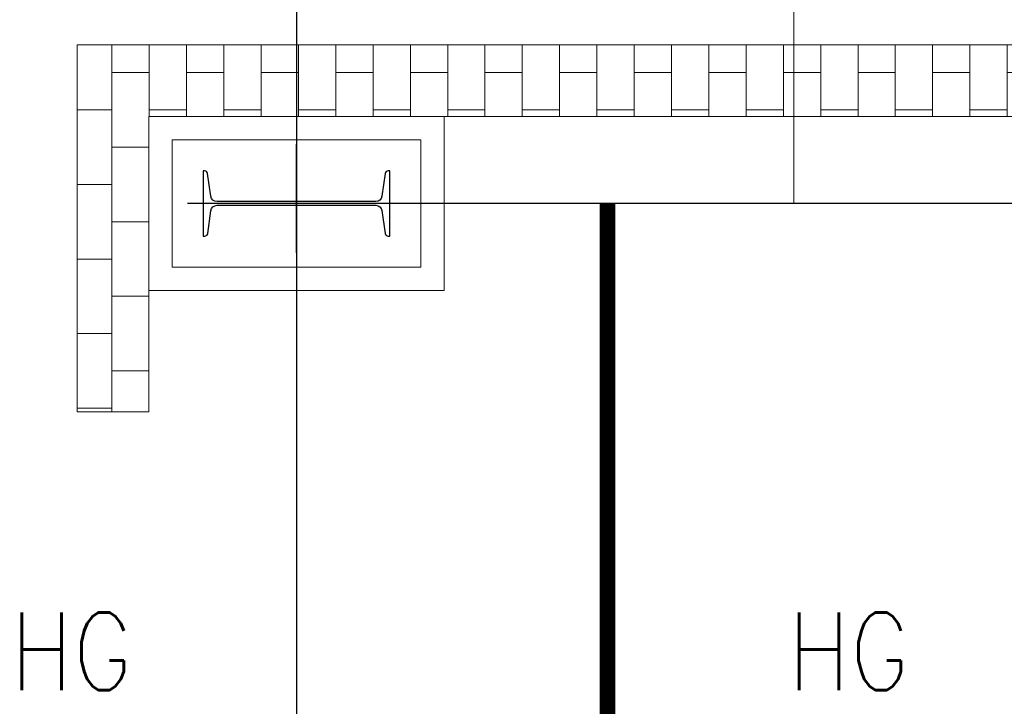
# Model space of a CAD drawing. Header units: inches. Extents: x -204116 to 930598, y -391373 to 256461.
# Tile 75 of 225: x -142204 to -139037, y 251064 to 253272. Entities that reach past the tile are written whole.
import ezdxf
from ezdxf.lldxf.tags import DXFTag

# ---------------------------------------------------------------- set-up
doc = ezdxf.new("R2010")
doc.units = ezdxf.units.IN
doc.header["$LTSCALE"] = 10
doc.header["$MEASUREMENT"] = 0
doc.linetypes.add('CONTINOUS', pattern=[0])
for name, color, linetype, lineweight in [('cen', 2, 'CENTER2', 25), ('CTEXT2', 3, 'Continuous', 25), ('HIDEN', 8, 'CONTINOUS', 9)]:
    doc.layers.add(name, color=color, linetype=linetype, lineweight=lineweight)
doc.layers.add('EQP', color=71, linetype='Continuous')
doc.styles.get("Standard").update_dxf_attribs({"font": 'simplex.shx'})
tags = doc.linetypes.add('CENTER2', pattern=[1.125, 0.75, -0.125, 0.125, -0.125]).pattern_tags.tags
tags[10:11] = [DXFTag(74, 4), DXFTag(75, 0), DXFTag(340, '0'), DXFTag(46, 1.0), DXFTag(50, 0.0), DXFTag(44, 0.0), DXFTag(45, 0.0)]
tags[8:9] = [DXFTag(74, 4), DXFTag(75, 0), DXFTag(340, '0'), DXFTag(46, 1.0), DXFTag(50, 0.0), DXFTag(44, 0.0), DXFTag(45, 0.0)]
tags[6:7] = [DXFTag(74, 4), DXFTag(75, 0), DXFTag(340, '0'), DXFTag(46, 1.0), DXFTag(50, 0.0), DXFTag(44, 0.0), DXFTag(45, 0.0)]
tags[4:5] = [DXFTag(74, 4), DXFTag(75, 0), DXFTag(340, '0'), DXFTag(46, 1.0), DXFTag(50, 0.0), DXFTag(44, 0.0), DXFTag(45, 0.0)]

# ---------------------------------------------------------------- blocks, each defined once
blk = doc.blocks.new('MB 600')
at = {"layer": 'cen'}
for p, q in [((1434932.6, -1594060.7, -4420572.3), (1434932.6, -1594410.7, -4420572.3)), ((1434582.6, -1594220.1, -4420572.3), (1435282.6, -1594220.1, -4420572.3))]:
    blk.add_line(p, q, dxfattribs=at)
at = {"layer": 'EQP', "color": 3, "ltscale": 0.05, "elevation": -4420572.3}
blk.add_lwpolyline([(1434632.6, -1594115.1), (1434632.6, -1594325.1), (1434637.3, -1594325.1, 0.373885), (1434647.2, -1594316.5), (1434657.4, -1594243.3, -0.373885), (1434677.2, -1594226.1), (1435188, -1594226.1, -0.373885), (1435207.8, -1594243.3), (1435218.1, -1594316.5, 0.373885), (1435228, -1594325.1), (1435232.6, -1594325.1), (1435232.6, -1594115.1), (1435227.9, -1594115.1, 0.373885), (1435218, -1594123.7), (1435207.8, -1594196.8, -0.373885), (1435188, -1594214.1), (1434677.2, -1594214.1, -0.373885), (1434657.4, -1594196.9), (1434647.2, -1594123.7, 0.373885), (1434637.2, -1594115.1)], format="xyb", close=True, dxfattribs=at)
blk = doc.blocks.new('XCZxZxDSAD')
at = {"layer": 'HIDEN', "ltscale": 25}
h = blk.add_hatch(dxfattribs=at)
h.set_pattern_fill('AR-B816', color=8, scale=15, angle=270, style=0)
h.set_pattern_definition([(270, (-2200027.6, 1823542.41), (120, -2e-14), []), (0, (-2200027.6, 1823542.41), (120, 120), [120, -120])])
h.paths.add_polyline_path([(-204669, -7148.3), (-204439, -7148.3), (-204439, -8098.5), (-192489, -8098.5), (-192489, -7148.3), (-192259, -7148.3), (-192259, -8328.5), (-204669, -8328.5)])
h.paths.add_polyline_path([(-204669, 511.4), (-204439, 511.4), (-204439, 1461.4), (-195939, 1461.4), (-195939, 1691.4), (-204669, 1691.4)])
h.paths.add_polyline_path([(-192259, 511.4), (-192489, 511.4), (-192489, 1461.4), (-193439, 1461.4), (-193439, 1691.4), (-192259, 1691.4)])
at = {"color": 1, "ltscale": 500}
for p, q in [((-203964, 4961.4, -5.2), (-203964, -7818.4, -5.2)), ((-193264, 1181.6, -5.2), (-203964, 1181.6, -5.2))]:
    blk.add_line(p, q, dxfattribs=at)
at = {"const_width": 50, "elevation": -5.2}
blk.add_lwpolyline([(-202963.5, -6518.4), (-202963.5, 1181.6)], dxfattribs=at)
at = {"layer": 'HIDEN', "color": 8, "ltscale": 25}
for p, q in [((-202363.8, 4681.3, -0.5), (-202363.8, 1181.3, -0.5)), ((-204669, 511.4, -5.2), (-204669, 1691.4, -5.2)), ((-204669, 1691.4, -5.2), (-195939, 1691.4, -5.2)), ((-204439, 511.4, -5.2), (-204439, 1461.4, -5.2)), ((-204439, 1461.4, -5.2), (-195939, 1461.4, -5.2)), ((-204669, 511.4, -5.2), (-204439, 511.4, -5.2))]:
    blk.add_line(p, q, dxfattribs=at)
at = {"layer": 'HIDEN', "color": 8, "ltscale": 25, "elevation": -5.2}
for points in [[(-203489, 901.5), (-204439, 901.5), (-204439, 1461.4), (-203489, 1461.4)], [(-203564, 976.5), (-204364, 976.5), (-204364, 1386.4), (-203564, 1386.4)]]:
    blk.add_lwpolyline(points, close=True, dxfattribs=at)
at = {"rotation": 180}
blk.add_blockref('MB 600', (1230968.6, -1593038.5, 4420567.1), dxfattribs=at)
at = {"layer": 'CTEXT2', "width": 0.85}
for p in [(-204883.5, -384.1), (-202383.5, -384.1)]:
    blk.add_text('HG', height=250, dxfattribs=at).set_placement(p)

msp = doc.modelspace()

# ---------------------------------------------------------------- block references
msp.add_blockref('XCZxZxDSAD', (62649.9, 251499.7, -4480163))

doc.saveas('drawing.dxf')
